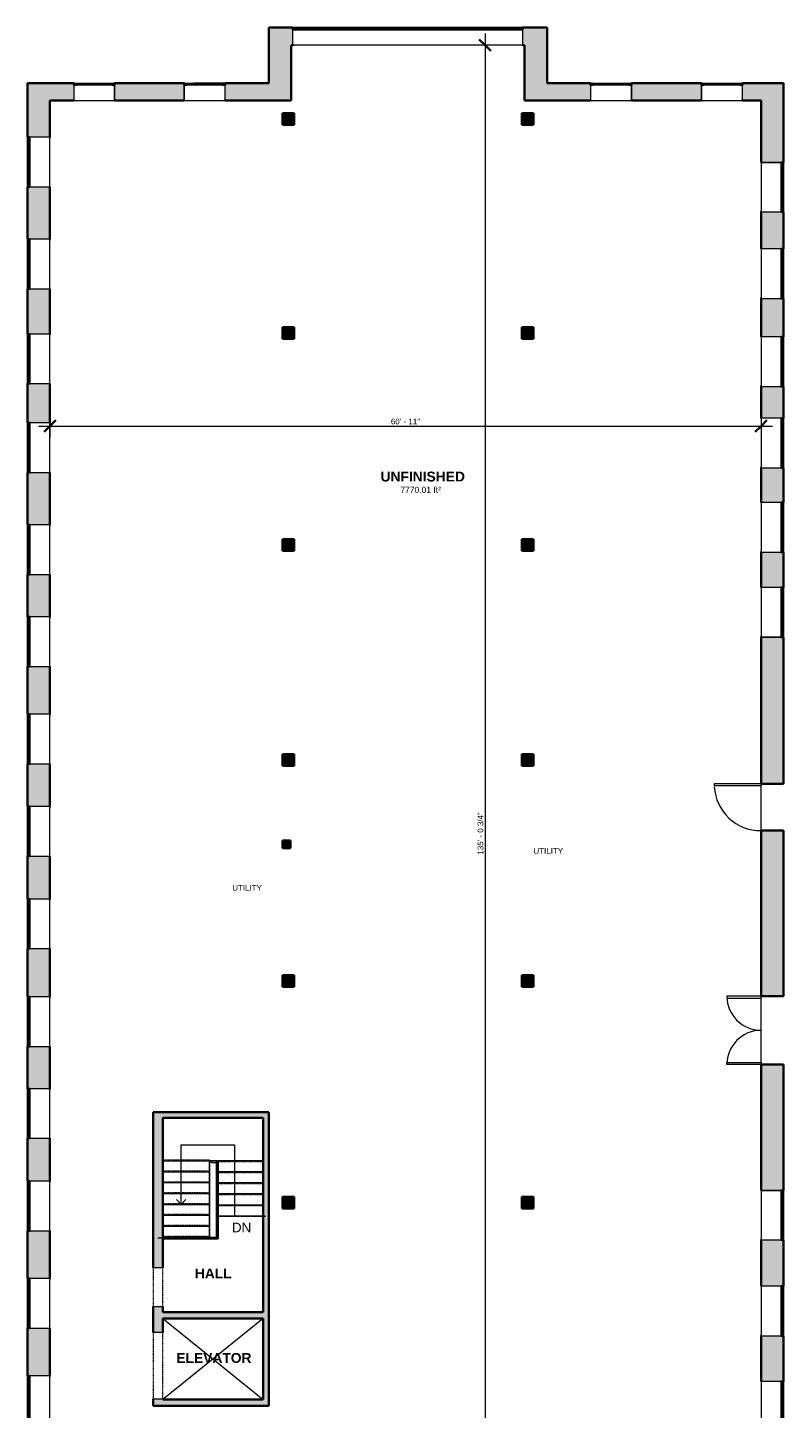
# Model space of a CAD drawing. Header units: inches. Extents: x -361 to 416, y -1192 to 1233.
# Tile 2 of 2: x -361 to 416, y -187 to 1233. Entities that reach past the tile are written whole.
import ezdxf

# ---------------------------------------------------------------- set-up
doc = ezdxf.new("R2010")
doc.units = ezdxf.units.IN
doc.header["$MEASUREMENT"] = 0
doc.linetypes.add('Dash', pattern=[0.23622, 0.11811, -0.11811])
doc.linetypes.add('Overhead', pattern=[0.15625, 0.09375, -0.0625])
for name, color, linetype, lineweight in [('A-ANNO-DIMS', 211, 'Continuous', 9), ('A-ANNO-DIMS-100', 211, 'Continuous', 9), ('A-AREA', 32, 'Continuous', 9), ('A-AREA-IDEN', 2, 'Continuous', 9), ('A-DETL-GENF', 92, 'Overhead', 9), ('A-DETL-MEDM', 33, 'Continuous', 9), ('A-DOOR', 31, 'Continuous', 9), ('A-ELEV', 130, 'Continuous', 9), ('A-FLOR', 192, 'Continuous', 9), ('A-GLAZ', 151, 'Continuous', 9), ('A-WALL', 113, 'Continuous', 9), ('A-WALL-PATT', 111, 'Continuous', 9), ('G-ANNO-TEXT', 231, 'Continuous', 9), ('S-STRS', 90, 'Continuous', 9), ('S-STRS-ANNO', 90, 'Continuous', 9), ('S-STRS-IDEN', 31, 'Continuous', 9)]:
    doc.layers.add(name, color=color, linetype=linetype, lineweight=lineweight)
doc.styles.add('Arial', font='arial.ttf', dxfattribs={"height": 9.84252})
doc.styles.add('Arial_1', font='arial.ttf', dxfattribs={"height": 5.859375})
doc.styles.add('Arial_2', font='arial.ttf', dxfattribs={"height": 6.25})
doc.styles.add('Arial_B', font='arialbd.ttf', dxfattribs={"height": 10.15625})
doc.dimstyles.new('Linear_-_1_5mm_Arial', dxfattribs={"dimscale": 12, "dimtxt": 5.978082, "dimasz": 0.984252, "dimexe": 0.984252, "dimexo": 0.656168, "dimgap": 0, "dimtad": 1, "dimrnd": 0.25, "dimzin": 1, "dimdsep": 46, "dimlunit": 4, "dimtxsty": 'Arial_1', "dimblk1": 'OBLIQUE', "dimblk2": 'OBLIQUE', "dimsah": 1, "dimcen": 0.09, "dimdle": 0.984252, "dimazin": 0, "dimtfac": 1, "dimtdec": 4, "dimtix": 1, "dimtmove": 0, "dimatfit": 3, "dimfxl": 1, "dimtvp": 1, "dimtfill": 1, "dimfrac": 2, "dimtolj": 1, "dimtzin": 0, "dimarcsym": 2})

# ---------------------------------------------------------------- blocks, each defined once
blk = doc.blocks.new('Planitar - Opening - 3_-4_ x 6_-8_-2495620-Build A 2nd Floor')
at = {"layer": 'A-DETL-GENF'}
for p, q in [((19.7, 5), (-20.3, 5)), ((-20.3, -5), (19.7, -5))]:
    blk.add_line(p, q, dxfattribs=at)
at = {"layer": 'A-DETL-MEDM'}
for p, q in [((-20.3, 5), (-20.3, -5)), ((19.7, -5), (19.7, 5))]:
    blk.add_line(p, q, dxfattribs=at)
blk = doc.blocks.new('Planitar - Opening - 5_-8_ x 6_-8-2495663-Build A 2nd Floor')
at = {"layer": 'A-DETL-GENF'}
for p, q in [((33.7, 5), (-34.3, 5)), ((-34.3, -5), (33.7, -5))]:
    blk.add_line(p, q, dxfattribs=at)
at = {"layer": 'A-DETL-MEDM'}
for p, q in [((-34.3, 5), (-34.3, -5)), ((33.7, -5), (33.7, 5))]:
    blk.add_line(p, q, dxfattribs=at)
blk = doc.blocks.new('Planitar-Fixed - 24_ x 48_-2504264-Build A 2nd Floor')
at = {"layer": 'A-GLAZ', "lineweight": 18}
for p, q in [((-25.5, 12), (-24.8, 12)), ((-24.8, 12), (-25.5, 12)), ((-25.5, 12), (-25.5, 9.8)), ((-24.8, 12), (-24.8, 9.8)), ((-24.8, 9.8), (-24.8, 12)), ((-24.8, 11.5), (-23, 11.5)), ((-23, 11.5), (-24.8, 11.5)), ((-24.8, 11.5), (-24.8, 9.8)), ((-24.8, 9.8), (-23, 9.8)), ((-23, 11.5), (-23, 9.8)), ((-23, 9.8), (-23, 11.5)), ((23, 11.5), (23, 9.8)), ((24.8, 11.5), (23, 11.5)), ((24.8, 11.5), (23, 11.5)), ((23, 11.5), (23, 9.8)), ((23, 9.8), (24.8, 9.8)), ((24.8, 12), (24.8, 9.8)), ((25.5, 12), (24.8, 12)), ((25.5, 12), (24.8, 12)), ((24.8, 12), (24.8, 9.8)), ((24.8, 9.8), (24.8, 11.5)), ((25.5, 9.8), (25.5, 12)), ((-25.5, -11), (-24.2, -11)), ((25.5, -11), (24.2, -11))]:
    blk.add_line(p, q, dxfattribs=at)
at = {"layer": 'A-GLAZ'}
for p, q in [((25.5, 9.8), (-25.5, 9.8)), ((-25.5, 9.8), (-25.5, -11)), ((-24.8, 12), (24.8, 12)), ((-23, 11.5), (23, 11.5)), ((25.5, -11), (25.5, 9.8)), ((-25.5, -11), (25.5, -11))]:
    blk.add_line(p, q, dxfattribs=at)
at = {"layer": 'A-GLAZ', "lineweight": 25}
blk.add_line((-23, 10.6), (23, 10.6), dxfattribs=at)
blk = doc.blocks.new('Planitar-Fixed - 24_ x 48_-2504272-Build A 2nd Floor')
at = {"layer": 'A-GLAZ', "lineweight": 18}
for p, q in [((-21, 9.5), (-20.3, 9.5)), ((-20.3, 9.5), (-21, 9.5)), ((-21, 9.5), (-21, 7.3)), ((-20.3, 9.5), (-20.3, 7.3)), ((-20.3, 7.3), (-20.3, 9.5)), ((-20.3, 9), (-18.5, 9)), ((-18.5, 9), (-20.3, 9)), ((-20.3, 9), (-20.3, 7.3)), ((-20.3, 7.3), (-18.5, 7.3)), ((-18.5, 9), (-18.5, 7.3)), ((-18.5, 7.3), (-18.5, 9)), ((18.5, 9), (18.5, 7.3)), ((20.3, 9), (18.5, 9)), ((20.3, 9), (18.5, 9)), ((18.5, 9), (18.5, 7.3)), ((18.5, 7.3), (20.3, 7.3)), ((20.3, 9.5), (20.3, 7.3)), ((21, 9.5), (20.3, 9.5)), ((21, 9.5), (20.3, 9.5)), ((20.3, 9.5), (20.3, 7.3)), ((20.3, 7.3), (20.3, 9)), ((21, 7.3), (21, 9.5)), ((21, -8.5), (21, 7.3)), ((-21, -8.5), (-19.7, -8.5)), ((21, -8.5), (19.7, -8.5))]:
    blk.add_line(p, q, dxfattribs=at)
at = {"layer": 'A-GLAZ'}
for p, q in [((21, 7.3), (-21, 7.3)), ((-21, 7.3), (-21, -8.5)), ((-20.3, 9.5), (20.3, 9.5)), ((-18.5, 9), (18.5, 9)), ((21, -8.5), (21, 7.3)), ((-21, -8.5), (21, -8.5))]:
    blk.add_line(p, q, dxfattribs=at)
at = {"layer": 'A-GLAZ', "lineweight": 25}
blk.add_line((-18.5, 8.1), (18.5, 8.1), dxfattribs=at)
blk = doc.blocks.new('Planitar-Fixed - 24_ x 48_-V2-Build A 2nd Floor')
at = {"layer": 'A-GLAZ', "lineweight": 18}
for p, q in [((-21, 9.5), (-20.3, 9.5)), ((-20.3, 9.5), (-21, 9.5)), ((-21, 9.5), (-21, 7.3)), ((-21, 7.3), (-21, -8.5)), ((-20.3, 9.5), (-20.3, 7.3)), ((-20.3, 7.3), (-20.3, 9.5)), ((-20.3, 9), (-18.5, 9)), ((-18.5, 9), (-20.3, 9)), ((-20.3, 9), (-20.3, 7.3)), ((-20.3, 7.3), (-18.5, 7.3)), ((-18.5, 9), (-18.5, 7.3)), ((-18.5, 7.3), (-18.5, 9)), ((18.5, 9), (18.5, 7.3)), ((20.3, 9), (18.5, 9)), ((20.3, 9), (18.5, 9)), ((18.5, 9), (18.5, 7.3)), ((18.5, 7.3), (20.3, 7.3)), ((20.3, 9.5), (20.3, 7.3)), ((21, 9.5), (20.3, 9.5)), ((21, 9.5), (20.3, 9.5)), ((20.3, 9.5), (20.3, 7.3)), ((20.3, 7.3), (20.3, 9)), ((21, 7.3), (21, 9.5)), ((-21, -8.5), (-19.7, -8.5)), ((21, -8.5), (19.7, -8.5))]:
    blk.add_line(p, q, dxfattribs=at)
at = {"layer": 'A-GLAZ'}
for p, q in [((21, 7.3), (-21, 7.3)), ((-21, 7.3), (-21, -8.5)), ((-20.3, 9.5), (20.3, 9.5)), ((-18.5, 9), (18.5, 9)), ((21, -8.5), (21, 7.3)), ((-21, -8.5), (21, -8.5))]:
    blk.add_line(p, q, dxfattribs=at)
at = {"layer": 'A-GLAZ', "lineweight": 25}
blk.add_line((-18.5, 8.1), (18.5, 8.1), dxfattribs=at)
blk = doc.blocks.new('Planitar-Fixed - 24_ x 48_-2505072-Build A 2nd Floor')
at = {"layer": 'A-GLAZ'}
for p, q in [((-118, 8.5), (118, 8.5)), ((-118, -7.3), (-118, 8.5)), ((118, 8.5), (118, -7.3)), ((118, -7.3), (-118, -7.3)), ((-117.3, -9.5), (117.3, -9.5)), ((-115.5, -9), (115.5, -9))]:
    blk.add_line(p, q, dxfattribs=at)
at = {"layer": 'A-GLAZ', "lineweight": 18}
for p, q in [((-118, 8.5), (-116.7, 8.5)), ((118, 8.5), (116.7, 8.5)), ((-118, -9.5), (-118, -7.3)), ((-118, -9.5), (-117.3, -9.5)), ((-117.3, -9.5), (-118, -9.5)), ((-117.3, -9.5), (-117.3, -7.3)), ((-117.3, -7.3), (-115.5, -7.3)), ((-117.3, -9), (-117.3, -7.3)), ((-117.3, -7.3), (-117.3, -9.5)), ((-117.3, -9), (-115.5, -9)), ((-115.5, -9), (-117.3, -9)), ((-115.5, -9), (-115.5, -7.3)), ((-115.5, -7.3), (-115.5, -9)), ((115.5, -7.3), (117.3, -7.3)), ((115.5, -9), (115.5, -7.3)), ((115.5, -9), (115.5, -7.3)), ((117.3, -9), (115.5, -9)), ((117.3, -9), (115.5, -9)), ((117.3, -9.5), (117.3, -7.3)), ((117.3, -7.3), (117.3, -9)), ((117.3, -9.5), (117.3, -7.3)), ((118, -9.5), (117.3, -9.5)), ((118, -9.5), (117.3, -9.5)), ((118, -7.3), (118, -9.5))]:
    blk.add_line(p, q, dxfattribs=at)
at = {"layer": 'A-GLAZ', "lineweight": 25}
blk.add_line((-115.5, -8.1), (115.5, -8.1), dxfattribs=at)
blk = doc.blocks.new('Planitar-Fixed - 24_ x 48_-V3-Build A 2nd Floor')
at = {"layer": 'A-GLAZ', "lineweight": 18}
for p, q in [((-25.5, 12), (-24.8, 12)), ((-24.8, 12), (-25.5, 12)), ((-25.5, 12), (-25.5, 9.8)), ((-25.5, 9.8), (-25.5, -11)), ((-24.8, 12), (-24.8, 9.8)), ((-24.8, 9.8), (-24.8, 12)), ((-24.8, 11.5), (-23, 11.5)), ((-23, 11.5), (-24.8, 11.5)), ((-24.8, 11.5), (-24.8, 9.8)), ((-24.8, 9.8), (-23, 9.8)), ((-23, 11.5), (-23, 9.8)), ((-23, 9.8), (-23, 11.5)), ((23, 11.5), (23, 9.8)), ((24.8, 11.5), (23, 11.5)), ((24.8, 11.5), (23, 11.5)), ((23, 11.5), (23, 9.8)), ((23, 9.8), (24.8, 9.8)), ((24.8, 12), (24.8, 9.8)), ((25.5, 12), (24.8, 12)), ((25.5, 12), (24.8, 12)), ((24.8, 12), (24.8, 9.8)), ((24.8, 9.8), (24.8, 11.5)), ((25.5, 9.8), (25.5, 12)), ((-25.5, -11), (-24.2, -11)), ((25.5, -11), (24.2, -11))]:
    blk.add_line(p, q, dxfattribs=at)
at = {"layer": 'A-GLAZ'}
for p, q in [((25.5, 9.8), (-25.5, 9.8)), ((-25.5, 9.8), (-25.5, -11)), ((-24.8, 12), (24.8, 12)), ((-23, 11.5), (23, 11.5)), ((25.5, -11), (25.5, 9.8)), ((-25.5, -11), (25.5, -11))]:
    blk.add_line(p, q, dxfattribs=at)
at = {"layer": 'A-GLAZ', "lineweight": 25}
blk.add_line((-23, 10.6), (23, 10.6), dxfattribs=at)
blk = doc.blocks.new('Planitar-Fixed - 24_ x 48_-V4-Build A 2nd Floor')
at = {"layer": 'A-GLAZ', "lineweight": 18}
for p, q in [((-25.5, 12), (-24.8, 12)), ((-24.8, 12), (-25.5, 12)), ((-25.5, 12), (-25.5, 9.8)), ((-24.8, 12), (-24.8, 9.8)), ((-24.8, 9.8), (-24.8, 12)), ((-24.8, 11.5), (-23, 11.5)), ((-23, 11.5), (-24.8, 11.5)), ((-24.8, 11.5), (-24.8, 9.8)), ((-24.8, 9.8), (-23, 9.8)), ((-23, 11.5), (-23, 9.8)), ((-23, 9.8), (-23, 11.5)), ((23, 11.5), (23, 9.8)), ((24.8, 11.5), (23, 11.5)), ((24.8, 11.5), (23, 11.5)), ((23, 11.5), (23, 9.8)), ((23, 9.8), (24.8, 9.8)), ((24.8, 12), (24.8, 9.8)), ((25.5, 12), (24.8, 12)), ((25.5, 12), (24.8, 12)), ((24.8, 12), (24.8, 9.8)), ((24.8, 9.8), (24.8, 11.5)), ((25.5, 9.8), (25.5, 12)), ((25.5, -11), (25.5, 9.8)), ((-25.5, -11), (-24.2, -11)), ((25.5, -11), (24.2, -11))]:
    blk.add_line(p, q, dxfattribs=at)
at = {"layer": 'A-GLAZ'}
for p, q in [((25.5, 9.8), (-25.5, 9.8)), ((-25.5, 9.8), (-25.5, -11)), ((-24.8, 12), (24.8, 12)), ((-23, 11.5), (23, 11.5)), ((25.5, -11), (25.5, 9.8)), ((-25.5, -11), (25.5, -11))]:
    blk.add_line(p, q, dxfattribs=at)
at = {"layer": 'A-GLAZ', "lineweight": 25}
blk.add_line((-23, 10.6), (23, 10.6), dxfattribs=at)
blk = doc.blocks.new('Planitar - Single Door_Flush Panel - 4_-0_ x 6_-8_-2507009-Build A 2nd Floor')
at = {"layer": 'A-DOOR', "lineweight": 18}
for p, q in [((22, 11.5), (22, 59.5)), ((24, 59.5), (22, 59.5)), ((24, 11.5), (24, 59.5)), ((24, 11.5), (22, 11.5))]:
    blk.add_line(p, q, dxfattribs=at)
at = {"layer": 'A-DOOR'}
blk.add_arc((23.8, 11.8), 47.8, 93.138, 180.3599, dxfattribs=at)
blk = doc.blocks.new('Planitar - Double Door_Flush Panel - 5_-10_ x 6_-8_-2506477-Build A 2nd Floor')
at = {"layer": 'A-DOOR', "lineweight": 18}
for p, q in [((-35, 11.5), (-35, 46.5)), ((-35, 46.5), (-33, 46.5)), ((-33, 46.5), (-33, 11.5)), ((35, 46.5), (33, 46.5)), ((33, 46.5), (33, 11.5)), ((35, 11.5), (35, 46.5)), ((-33, 11.5), (-35, 11.5)), ((33, 11.5), (35, 11.5))]:
    blk.add_line(p, q, dxfattribs=at)
at = {"layer": 'A-DOOR'}
for centre, start, end in [((-35, 11.5), 0, 90), ((35, 11.5), 90, 180)]:
    blk.add_arc(centre, 35, start, end, dxfattribs=at)
blk = doc.blocks.new('DIMBLOCK1-Build A 2nd Floor')
at = {"layer": 'A-ANNO-DIMS-100'}
for p, q in [((109.5, 1226.3), (109.5, -418.1)), ((109.9, 1214.5), (97.6, 1214.5)), ((109.5, 1214.5), (109.9, 1214.5)), ((109.9, -406.2), (97.6, -406.2)), ((109.5, -406.2), (109.9, -406.2))]:
    blk.add_line(p, q, dxfattribs=at)
at = {"layer": 'A-ANNO-DIMS-100', "lineweight": 35}
for p, q in [((109.5, 1214.5), (103.5, 1220.4)), ((109.5, 1214.5), (115.4, 1208.6)), ((109.5, -406.2), (103.5, -400.3)), ((109.5, -406.2), (115.4, -412.1))]:
    blk.add_line(p, q, dxfattribs=at)
at = {"layer": 'A-ANNO-DIMS-100', "color": 0, "insert": (101.8, 382.4), "char_height": 5.859, "width": 52.202, "attachment_point": 1, "rotation": 90, "line_spacing_factor": 0.941778, "style": 'Arial_1', "bg_fill": 3, "box_fill_scale": 1.25, "bg_fill_color": 256, "bg_fill_true_color": 13158600, "bg_fill_transparency": 0}
blk.add_mtext('135\' - 0 3/4"', dxfattribs=at)
blk = doc.blocks.new('_Oblique')
at = {"color": 0, "linetype": 'ByBlock', "lineweight": -2}
blk.add_line((-0.5, -0.5), (0.5, 0.5), dxfattribs=at)
blk = doc.blocks.new('DIMBLOCK2-Build A 2nd Floor')
at = {"layer": 'A-ANNO-DIMS-100', "lineweight": 35}
for p, q in [((-337.8, 822.9), (-331.9, 828.9)), ((393.2, 822.9), (399.1, 828.9)), ((-337.8, 822.9), (-343.7, 817)), ((393.2, 822.9), (387.3, 817))]:
    blk.add_line(p, q, dxfattribs=at)
at = {"layer": 'A-ANNO-DIMS-100'}
for p, q in [((-337.8, 823.4), (-337.8, 811.1)), ((-337.8, 822.9), (-337.8, 823.4)), ((393.2, 823.4), (393.2, 811.1)), ((393.2, 822.9), (393.2, 823.4)), ((-349.6, 822.9), (405, 822.9))]:
    blk.add_line(p, q, dxfattribs=at)
at = {"layer": 'A-ANNO-DIMS-100', "color": 0, "insert": (12.7, 830.6), "char_height": 5.86, "width": 35.868, "attachment_point": 1, "line_spacing_factor": 0.941778, "style": 'Arial_1', "bg_fill": 3, "box_fill_scale": 1.25, "bg_fill_color": 256, "bg_fill_true_color": 13158600, "bg_fill_transparency": 0}
blk.add_mtext('60\' - 11"', dxfattribs=at)

msp = doc.modelspace()

# ---------------------------------------------------------------- hatches: boundary and pattern name
at = {"layer": 'A-WALL'}
for points in [[(-86.814, 1132.507), (-86.814, 1144.507), (-98.814, 1144.507), (-98.814, 1132.507)], [(159.186, 1132.507), (159.186, 1144.507), (147.186, 1144.507), (147.186, 1132.507)], [(-86.814, 912.507), (-86.814, 924.507), (-98.814, 924.507), (-98.814, 912.507)], [(159.186, 912.507), (159.186, 924.507), (147.186, 924.507), (147.186, 912.507)], [(-86.814, 694.507), (-86.814, 706.507), (-98.814, 706.507), (-98.814, 694.507)], [(159.186, 694.507), (159.186, 706.507), (147.186, 706.507), (147.186, 694.507)], [(-86.814, 473.507), (-86.814, 485.507), (-98.689, 485.507), (-98.689, 473.507)], [(159.186, 473.507), (159.186, 485.507), (147.186, 485.507), (147.186, 473.507)], [(-90.689, 389.007), (-90.689, 397.007), (-98.689, 397.007), (-98.689, 389.007)], [(-86.814, 246.507), (-86.814, 258.507), (-98.814, 258.507), (-98.814, 246.507)], [(159.186, 246.507), (159.186, 258.507), (147.186, 258.507), (147.186, 246.507)], [(-86.814, 18.507), (-86.814, 30.507), (-98.814, 30.507), (-98.814, 18.507)], [(159.186, 18.507), (159.186, 30.507), (147.186, 30.507), (147.186, 18.507)]]:
    msp.add_hatch(color=8, dxfattribs=at).paths.add_polyline_path(points, flags=0)
at = {"layer": 'A-WALL-PATT', "transparency": 33554560}
for points in [[(-89.814, 1175.507), (-89.814, 1232.507), (-112.814, 1232.507), (-112.814, 1175.507)], [(150.186, 1157.507), (173.186, 1157.507), (173.186, 1232.507), (150.186, 1232.507), (150.186, 1214.507)], [(-118.814, 111.757), (-112.814, 111.757), (-112.814, 117.757), (-231.814, 117.757), (-231.814, 111.757), (-189.822, 111.757)], [(-112.814, -184.243), (-112.814, 111.757), (-118.814, 111.757), (-118.814, -184.243)], [(-118.814, -94.493), (-118.814, -87.993), (-221.814, -87.993), (-221.814, -94.493), (-189.822, -94.493)], [(-118.814, -184.243), (-118.814, -177.743), (-231.814, -177.743), (-231.814, -184.243), (-189.822, -184.243)]]:
    msp.add_hatch(color=8, dxfattribs=at).paths.add_polyline_path(points, flags=0)
h = msp.add_hatch(color=8, dxfattribs=at)
h.paths.add_polyline_path([(150.186, 1214.507), (150.186, 1232.507), (147.904, 1232.507), (147.904, 1214.507)], flags=0)
h.paths.add_polyline_path([(-89.814, 1214.507), (-88.096, 1214.507), (-88.096, 1232.507), (-89.814, 1232.507), (-89.814, 1230.275)], flags=0)
h = msp.add_hatch(color=8, dxfattribs=at)
h.paths.add_polyline_path([(-89.814, 1157.507), (-89.814, 1175.507), (-157.73, 1175.507), (-157.73, 1157.507)], flags=0)
h.paths.add_polyline_path([(-199.73, 1157.507), (-199.73, 1175.507), (-271.34, 1175.507), (-271.34, 1157.507)], flags=0)
h.paths.add_polyline_path([(-360.814, 1157.507), (-313.34, 1157.507), (-313.34, 1175.507), (-360.814, 1175.507)], flags=0)
h = msp.add_hatch(color=8, dxfattribs=at)
h.paths.add_polyline_path([(416.186, 1157.507), (416.186, 1175.507), (374.063, 1175.507), (374.063, 1157.507), (393.186, 1157.507)], flags=0)
h.paths.add_polyline_path([(332.063, 1157.507), (332.063, 1175.507), (259.936, 1175.507), (259.936, 1157.507)], flags=0)
h.paths.add_polyline_path([(217.936, 1157.507), (217.936, 1175.507), (173.186, 1175.507), (173.186, 1157.507)], flags=0)
h = msp.add_hatch(color=8, dxfattribs=at)
h.paths.add_polyline_path([(-358.581, -1169.493), (-337.814, -1169.493), (-337.814, -1155.493), (-360.814, -1155.493), (-360.814, -1169.493)], flags=0)
h.paths.add_polyline_path([(-337.814, -1104.493), (-337.814, -1056.493), (-360.814, -1056.493), (-360.814, -1104.493), (-358.581, -1104.493)], flags=0)
h.paths.add_polyline_path([(-360.814, -1005.493), (-337.814, -1005.493), (-337.814, -965.93), (-360.814, -965.93), (-360.814, -985.48)], flags=0)
h.paths.add_polyline_path([(-337.814, -914.93), (-337.814, -868.493), (-360.814, -868.493), (-360.814, -914.93), (-358.581, -914.93)], flags=0)
h.paths.add_polyline_path([(-337.814, -817.493), (-337.814, -775.993), (-360.814, -775.993), (-360.814, -817.493), (-358.581, -817.493)], flags=0)
h.paths.add_polyline_path([(-337.814, -724.993), (-337.814, -679.493), (-360.814, -679.493), (-360.814, -724.993), (-358.581, -724.993)], flags=0)
h.paths.add_polyline_path([(-337.814, -628.493), (-337.814, -587.743), (-360.814, -587.743), (-360.814, -628.493), (-358.581, -628.493)], flags=0)
h.paths.add_polyline_path([(-337.814, -536.743), (-337.814, -493.743), (-360.814, -493.743), (-360.814, -536.743), (-358.581, -536.743)], flags=0)
h.paths.add_polyline_path([(-337.814, -442.743), (-337.814, -405.243), (-360.814, -405.243), (-360.814, -442.743), (-358.581, -442.743)], flags=0)
h.paths.add_polyline_path([(-358.581, -354.243), (-337.814, -354.243), (-337.814, -306.279), (-360.814, -306.279), (-360.814, -354.243)], flags=0)
h.paths.add_polyline_path([(-337.814, -255.279), (-337.814, -204.493), (-360.814, -204.493), (-360.814, -255.279), (-358.581, -255.279)], flags=0)
h.paths.add_polyline_path([(-337.814, -153.493), (-337.814, -104.243), (-360.814, -104.243), (-360.814, -153.493), (-358.581, -153.493)], flags=0)
h.paths.add_polyline_path([(-337.814, -53.243), (-337.814, -4.243), (-360.814, -4.243), (-360.814, -53.243), (-358.581, -53.243)], flags=0)
h.paths.add_polyline_path([(-337.814, 46.757), (-337.814, 90.757), (-360.814, 90.757), (-360.814, 46.757), (-358.581, 46.757)], flags=0)
h.paths.add_polyline_path([(-360.814, 141.757), (-337.814, 141.757), (-337.814, 185.132), (-360.814, 185.132)], flags=0)
h.paths.add_polyline_path([(-358.581, 236.132), (-337.814, 236.132), (-337.814, 285.757), (-360.814, 285.757), (-360.814, 236.132)], flags=0)
h.paths.add_polyline_path([(-358.581, 336.757), (-337.814, 336.757), (-337.814, 380.757), (-360.814, 380.757), (-360.814, 336.757)], flags=0)
h.paths.add_polyline_path([(-360.814, 431.757), (-337.814, 431.757), (-337.814, 475.757), (-360.814, 475.757)], flags=0)
h.paths.add_polyline_path([(-337.814, 526.757), (-337.814, 575.757), (-360.814, 575.757), (-360.814, 526.757), (-358.581, 526.757)], flags=0)
h.paths.add_polyline_path([(-337.814, 626.757), (-337.814, 670.257), (-360.814, 670.257), (-360.814, 626.757), (-358.581, 626.757)], flags=0)
h.paths.add_polyline_path([(-360.814, 721.257), (-337.814, 721.257), (-337.814, 775.257), (-360.814, 775.257)], flags=0)
h.paths.add_polyline_path([(-358.581, 826.257), (-337.814, 826.257), (-337.814, 866.507), (-360.814, 866.507), (-360.814, 826.257)], flags=0)
h.paths.add_polyline_path([(-358.581, 917.507), (-337.814, 917.507), (-337.814, 964.007), (-360.814, 964.007), (-360.814, 917.507)], flags=0)
h.paths.add_polyline_path([(-337.814, 1015.007), (-337.814, 1069.007), (-360.814, 1069.007), (-360.814, 1015.007), (-358.581, 1015.007)], flags=0)
h.paths.add_polyline_path([(-358.581, 1120.007), (-337.814, 1120.007), (-337.814, 1157.507), (-360.814, 1157.507), (-360.814, 1120.007)], flags=0)
h = msp.add_hatch(color=8, dxfattribs=at)
h.paths.add_polyline_path([(413.954, -1169.493), (416.186, -1169.493), (416.186, -1160.493), (393.186, -1160.493), (393.186, -1169.493)], flags=0)
h.paths.add_polyline_path([(413.954, -1109.493), (416.186, -1109.493), (416.186, -1085.368), (393.186, -1085.368), (393.186, -1109.493)], flags=0)
h.paths.add_polyline_path([(413.954, -1034.368), (416.186, -1034.368), (416.186, -989.368), (393.186, -989.368), (393.186, -1034.368)], flags=0)
h.paths.add_polyline_path([(413.954, -938.368), (416.186, -938.368), (416.186, -891.243), (393.186, -891.243), (393.186, -938.368)], flags=0)
h.paths.add_polyline_path([(393.186, -840.243), (416.186, -840.243), (416.186, -795.243), (393.186, -795.243), (393.186, -817.69)], flags=0)
h.paths.add_polyline_path([(393.186, -744.243), (416.186, -744.243), (416.186, -694.743), (393.186, -694.743)], flags=0)
h.paths.add_polyline_path([(413.954, -643.743), (416.186, -643.743), (416.186, -596.493), (393.186, -596.493), (393.186, -643.743)], flags=0)
h.paths.add_polyline_path([(413.954, -545.493), (416.186, -545.493), (416.186, -495.743), (393.186, -495.743), (393.186, -545.493)], flags=0)
h.paths.add_polyline_path([(413.954, -444.743), (416.186, -444.743), (416.186, -404.493), (393.186, -404.493), (393.186, -444.743)], flags=0)
h.paths.add_polyline_path([(413.954, -353.493), (416.186, -353.493), (416.186, -308.493), (393.186, -308.493), (393.186, -353.493)], flags=0)
h.paths.add_polyline_path([(393.186, -257.493), (416.186, -257.493), (416.186, -210.243), (393.186, -210.243)], flags=0)
h.paths.add_polyline_path([(416.186, -159.243), (416.186, -112.243), (393.186, -112.243), (393.186, -159.243), (413.954, -159.243)], flags=0)
h.paths.add_polyline_path([(416.186, -61.243), (416.186, -13.743), (393.186, -13.743), (393.186, -61.243), (413.954, -61.243)], flags=0)
h.paths.add_polyline_path([(416.186, 37.257), (416.186, 166.757), (393.186, 166.757), (393.186, 37.257), (413.954, 37.257)], flags=0)
h.paths.add_polyline_path([(416.186, 236.757), (416.186, 407.007), (393.186, 407.007), (393.186, 236.757)], flags=0)
h.paths.add_polyline_path([(393.186, 455.007), (416.186, 455.007), (416.186, 606.007), (393.186, 606.007)], flags=0)
h.paths.add_polyline_path([(416.186, 657.007), (416.186, 693.257), (393.186, 693.257), (393.186, 657.007), (413.954, 657.007)], flags=0)
h.paths.add_polyline_path([(413.954, 744.257), (416.186, 744.257), (416.186, 780.132), (393.186, 780.132), (393.186, 744.257)], flags=0)
h.paths.add_polyline_path([(416.186, 831.132), (416.186, 863.507), (393.186, 863.507), (393.186, 831.132), (413.954, 831.132)], flags=0)
h.paths.add_polyline_path([(413.954, 914.507), (416.186, 914.507), (416.186, 954.007), (393.186, 954.007), (393.186, 914.507)], flags=0)
h.paths.add_polyline_path([(416.186, 1005.007), (416.186, 1043.007), (393.186, 1043.007), (393.186, 1005.007), (413.954, 1005.007)], flags=0)
h.paths.add_polyline_path([(416.186, 1094.007), (416.186, 1157.507), (393.186, 1157.507), (393.186, 1094.007), (413.954, 1094.007)], flags=0)
h = msp.add_hatch(color=8, dxfattribs=at)
h.paths.add_polyline_path([(-231.814, -177.743), (-221.814, -177.743), (-221.814, -176.993), (-231.814, -176.993)], flags=0)
h.paths.add_polyline_path([(-221.814, -108.993), (-221.814, -82.243), (-231.814, -82.243), (-231.814, -108.993)], flags=0)
h.paths.add_polyline_path([(-221.814, -42.243), (-221.814, 111.757), (-231.814, 111.757), (-231.814, -42.243)], flags=0)

# ---------------------------------------------------------------- linework, layer by layer
at = {"layer": 'A-AREA', "linetype": 'Dash'}
for p, q in [((-165.814, 67.536), (-173.814, 67.536)), ((-173.814, 67.536), (-173.814, -10.694)), ((-165.814, 67.306), (-165.814, 67.536)), ((-165.814, 39.214), (-165.814, 67.306)), ((-165.814, 10.866), (-165.814, 39.214)), ((-165.814, 9.756), (-165.814, 10.866)), ((-165.814, 10.866), (-164.814, 10.866)), ((-165.814, -11.694), (-165.814, 9.756)), ((-164.814, 10.866), (-118.814, 10.866)), ((-118.814, 10.866), (-115.844, 10.866)), ((-226.814, -11.694), (-221.814, -11.694)), ((-221.814, -11.694), (-165.814, -11.694)), ((-173.814, -10.694), (-173.814, -11.694))]:
    msp.add_line(p, q, dxfattribs=at)
at = {"layer": 'A-ELEV'}
for p, q in [((-221.814, -94.493), (-118.814, -177.743)), ((-118.814, -94.493), (-221.814, -177.743))]:
    msp.add_line(p, q, dxfattribs=at)
at = {"layer": 'A-FLOR'}
for p, q in [((393.186, 166.757), (393.186, 455.007)), ((-118.814, 10.866), (-166.814, 10.866)), ((-166.814, 10.866), (-166.814, -10.694))]:
    msp.add_line(p, q, dxfattribs=at)
at = {"layer": 'A-WALL', "lineweight": 35}
for p, q in [((-88.096, 1232.507), (-112.814, 1232.507)), ((-112.814, 1232.507), (-112.814, 1175.507)), ((-88.096, 1230.275), (-88.096, 1232.507)), ((147.904, 1232.507), (147.904, 1230.275)), ((173.186, 1232.507), (147.904, 1232.507)), ((173.186, 1175.507), (173.186, 1232.507)), ((-89.814, 1157.507), (-89.814, 1214.507)), ((-89.814, 1214.507), (-88.096, 1214.507)), ((147.904, 1214.507), (150.186, 1214.507)), ((150.186, 1214.507), (150.186, 1157.507)), ((-360.814, 1175.507), (-360.814, 1120.007)), ((-313.34, 1175.507), (-360.814, 1175.507)), ((-313.34, 1173.275), (-313.34, 1175.507)), ((-199.73, 1175.507), (-271.34, 1175.507)), ((-271.34, 1175.507), (-271.34, 1173.275)), ((-199.73, 1173.275), (-199.73, 1175.507)), ((-112.814, 1175.507), (-157.73, 1175.507)), ((-157.73, 1175.507), (-157.73, 1173.275)), ((217.936, 1175.507), (173.186, 1175.507)), ((217.936, 1173.275), (217.936, 1175.507)), ((332.063, 1175.507), (259.936, 1175.507)), ((259.936, 1175.507), (259.936, 1173.275)), ((332.063, 1173.275), (332.063, 1175.507)), ((416.186, 1175.507), (374.063, 1175.507)), ((374.063, 1175.507), (374.063, 1173.275)), ((416.186, 1094.007), (416.186, 1175.507)), ((-337.814, 1120.007), (-337.814, 1157.507)), ((-337.814, 1157.507), (-313.34, 1157.507)), ((-271.34, 1157.507), (-199.73, 1157.507)), ((-157.73, 1157.507), (-89.814, 1157.507)), ((150.186, 1157.507), (217.936, 1157.507)), ((259.936, 1157.507), (332.063, 1157.507)), ((374.063, 1157.507), (393.186, 1157.507)), ((393.186, 1157.507), (393.186, 1094.007)), ((-86.814, 1144.507), (-98.814, 1144.507)), ((-98.814, 1144.507), (-98.814, 1132.507)), ((-86.814, 1132.507), (-86.814, 1144.507)), ((159.186, 1144.507), (147.186, 1144.507)), ((147.186, 1144.507), (147.186, 1132.507)), ((159.186, 1132.507), (159.186, 1144.507)), ((-98.814, 1132.507), (-86.814, 1132.507)), ((147.186, 1132.507), (159.186, 1132.507)), ((-360.814, 1120.007), (-358.581, 1120.007)), ((413.954, 1094.007), (416.186, 1094.007)), ((-358.581, 1069.007), (-360.814, 1069.007)), ((-360.814, 1069.007), (-360.814, 1015.007)), ((-337.814, 1015.007), (-337.814, 1069.007)), ((393.186, 1043.007), (393.186, 1005.007)), ((416.186, 1043.007), (413.954, 1043.007)), ((416.186, 1005.007), (416.186, 1043.007)), ((-360.814, 1015.007), (-358.581, 1015.007)), ((413.954, 1005.007), (416.186, 1005.007)), ((-358.581, 964.007), (-360.814, 964.007)), ((-360.814, 964.007), (-360.814, 917.507)), ((-337.814, 917.507), (-337.814, 964.007)), ((393.186, 954.007), (393.186, 914.507)), ((416.186, 954.007), (413.954, 954.007)), ((416.186, 914.507), (416.186, 954.007)), ((-86.814, 924.507), (-98.814, 924.507)), ((-98.814, 924.507), (-98.814, 912.507)), ((-86.814, 912.507), (-86.814, 924.507)), ((159.186, 924.507), (147.186, 924.507)), ((147.186, 924.507), (147.186, 912.507)), ((159.186, 912.507), (159.186, 924.507)), ((-360.814, 917.507), (-358.581, 917.507)), ((-98.814, 912.507), (-86.814, 912.507)), ((147.186, 912.507), (159.186, 912.507)), ((413.954, 914.507), (416.186, 914.507)), ((-358.581, 866.507), (-360.814, 866.507)), ((-360.814, 866.507), (-360.814, 826.257)), ((-337.814, 826.257), (-337.814, 866.507)), ((393.186, 863.507), (393.186, 831.132)), ((416.186, 863.507), (413.954, 863.507)), ((416.186, 831.132), (416.186, 863.507)), ((-360.814, 826.257), (-358.581, 826.257)), ((413.954, 831.132), (416.186, 831.132)), ((-358.581, 775.257), (-360.814, 775.257)), ((-360.814, 775.257), (-360.814, 721.257)), ((-337.814, 721.257), (-337.814, 775.257)), ((393.186, 780.132), (393.186, 744.257)), ((416.186, 780.132), (413.954, 780.132)), ((416.186, 744.257), (416.186, 780.132)), ((413.954, 744.257), (416.186, 744.257)), ((-360.814, 721.257), (-358.581, 721.257)), ((-86.814, 706.507), (-98.814, 706.507)), ((-98.814, 706.507), (-98.814, 694.507)), ((-86.814, 694.507), (-86.814, 706.507)), ((159.186, 706.507), (147.186, 706.507)), ((147.186, 706.507), (147.186, 694.507)), ((159.186, 694.507), (159.186, 706.507)), ((-98.814, 694.507), (-86.814, 694.507)), ((147.186, 694.507), (159.186, 694.507)), ((393.186, 693.257), (393.186, 657.007)), ((416.186, 693.257), (413.954, 693.257)), ((416.186, 657.007), (416.186, 693.257)), ((-358.581, 670.257), (-360.814, 670.257)), ((-360.814, 670.257), (-360.814, 626.757)), ((-337.814, 626.757), (-337.814, 670.257)), ((413.954, 657.007), (416.186, 657.007)), ((-360.814, 626.757), (-358.581, 626.757)), ((393.186, 606.007), (393.186, 455.007)), ((416.186, 606.007), (413.954, 606.007)), ((416.186, 455.007), (416.186, 606.007)), ((-358.581, 575.757), (-360.814, 575.757)), ((-360.814, 575.757), (-360.814, 526.757)), ((-337.814, 526.757), (-337.814, 575.757)), ((-360.814, 526.757), (-358.581, 526.757)), ((-86.814, 485.507), (-98.689, 485.507)), ((-98.689, 485.507), (-98.689, 473.507)), ((-86.814, 473.507), (-86.814, 485.507)), ((159.186, 485.507), (147.186, 485.507)), ((147.186, 485.507), (147.186, 473.507)), ((159.186, 473.507), (159.186, 485.507)), ((-358.581, 475.757), (-360.814, 475.757)), ((-360.814, 475.757), (-360.814, 431.757)), ((-337.814, 431.757), (-337.814, 475.757)), ((-98.689, 473.507), (-86.814, 473.507)), ((147.186, 473.507), (159.186, 473.507)), ((393.186, 455.007), (416.186, 455.007)), ((-360.814, 431.757), (-358.581, 431.757)), ((393.186, 407.007), (393.186, 236.757)), ((416.186, 407.007), (393.186, 407.007)), ((416.186, 236.757), (416.186, 407.007)), ((-90.689, 397.007), (-98.689, 397.007)), ((-98.689, 397.007), (-98.689, 389.007)), ((-98.689, 389.007), (-90.689, 389.007)), ((-90.689, 389.007), (-90.689, 397.007)), ((-358.581, 380.757), (-360.814, 380.757)), ((-360.814, 380.757), (-360.814, 336.757)), ((-337.814, 336.757), (-337.814, 380.757)), ((-360.814, 336.757), (-358.581, 336.757)), ((-358.581, 285.757), (-360.814, 285.757)), ((-360.814, 285.757), (-360.814, 236.132)), ((-337.814, 236.132), (-337.814, 285.757)), ((-86.814, 258.507), (-98.814, 258.507)), ((-98.814, 258.507), (-98.814, 246.507)), ((-86.814, 246.507), (-86.814, 258.507)), ((159.186, 258.507), (147.186, 258.507)), ((147.186, 258.507), (147.186, 246.507)), ((159.186, 246.507), (159.186, 258.507)), ((-98.814, 246.507), (-86.814, 246.507)), ((147.186, 246.507), (159.186, 246.507)), ((-360.814, 236.132), (-358.581, 236.132)), ((393.186, 236.757), (416.186, 236.757)), ((-358.581, 185.132), (-360.814, 185.132)), ((-360.814, 185.132), (-360.814, 141.757)), ((-337.814, 141.757), (-337.814, 185.132)), ((393.186, 166.757), (393.186, 37.257)), ((416.186, 166.757), (393.186, 166.757)), ((416.186, 37.257), (416.186, 166.757)), ((-360.814, 141.757), (-358.581, 141.757)), ((-112.814, 117.757), (-231.814, 117.757)), ((-231.814, 117.757), (-231.814, -42.243)), ((-112.814, -184.243), (-112.814, 117.757)), ((-221.814, 111.757), (-118.814, 111.757)), ((-221.814, -42.243), (-221.814, 111.757)), ((-118.814, 111.757), (-118.814, -87.993)), ((-358.581, 90.757), (-360.814, 90.757)), ((-360.814, 90.757), (-360.814, 46.757)), ((-337.814, 46.757), (-337.814, 90.757)), ((-360.814, 46.757), (-358.581, 46.757)), ((-86.814, 30.507), (-98.814, 30.507)), ((-98.814, 30.507), (-98.814, 18.507)), ((-86.814, 18.507), (-86.814, 30.507)), ((159.186, 30.507), (147.186, 30.507)), ((147.186, 30.507), (147.186, 18.507)), ((159.186, 18.507), (159.186, 30.507)), ((413.954, 37.257), (416.186, 37.257)), ((-98.814, 18.507), (-86.814, 18.507)), ((147.186, 18.507), (159.186, 18.507)), ((-358.581, -4.243), (-360.814, -4.243)), ((-360.814, -4.243), (-360.814, -53.243)), ((-337.814, -53.243), (-337.814, -4.243)), ((393.186, -13.743), (393.186, -61.243)), ((416.186, -13.743), (413.954, -13.743)), ((416.186, -61.243), (416.186, -13.743)), ((-360.814, -53.243), (-358.581, -53.243)), ((413.954, -61.243), (416.186, -61.243)), ((-231.814, -82.243), (-231.814, -108.993)), ((-221.814, -87.993), (-221.814, -82.243)), ((-118.814, -87.993), (-221.814, -87.993)), ((-221.814, -108.993), (-221.814, -94.493)), ((-221.814, -94.493), (-118.814, -94.493)), ((-118.814, -94.493), (-118.814, -177.743)), ((-358.581, -104.243), (-360.814, -104.243)), ((-360.814, -104.243), (-360.814, -153.493)), ((-337.814, -153.493), (-337.814, -104.243)), ((393.186, -112.243), (393.186, -159.243)), ((416.186, -112.243), (413.954, -112.243)), ((416.186, -159.243), (416.186, -112.243)), ((-360.814, -153.493), (-358.581, -153.493)), ((413.954, -159.243), (416.186, -159.243)), ((-231.814, -176.993), (-231.814, -184.243)), ((-231.814, -184.243), (-112.814, -184.243)), ((-221.814, -177.743), (-221.814, -176.993)), ((-118.814, -177.743), (-221.814, -177.743))]:
    msp.add_line(p, q, dxfattribs=at)
at = {"layer": 'A-WALL'}
for p, q in [((-271.34, 1173.275), (-271.34, 1157.507)), ((-199.73, 1157.507), (-199.73, 1173.275)), ((-157.73, 1175.507), (-189.822, 1175.507)), ((259.936, 1173.275), (259.936, 1157.507)), ((332.063, 1157.507), (332.063, 1173.275)), ((353.95, 1157.507), (374.063, 1157.507)), ((393.186, 1094.007), (413.954, 1094.007)), ((413.954, 606.007), (393.186, 606.007)), ((-171.814, 67.536), (-164.814, 67.536)), ((-171.814, 65.536), (-171.814, 67.536)), ((-164.814, 65.536), (-171.814, 65.536)), ((-166.814, 67.536), (-166.814, 10.866)), ((-164.814, 67.536), (-164.814, 10.866)), ((-164.814, 55.584), (-166.814, 55.584)), ((-164.814, 54.599), (-166.814, 54.599)), ((-164.814, 44.25), (-166.814, 44.25)), ((-164.814, 43.265), (-166.814, 43.265)), ((-164.814, 32.916), (-166.814, 32.916)), ((-164.814, 31.931), (-166.814, 31.931)), ((393.186, 37.257), (413.954, 37.257)), ((-164.814, 21.581), (-166.814, 21.581)), ((-164.814, 20.597), (-166.814, 20.597)), ((-166.814, 9.756), (-164.814, 9.756)), ((-164.814, 9.756), (-164.814, -12.694)), ((-221.814, -10.694), (-166.814, -10.694)), ((-221.814, -12.694), (-164.814, -12.694)), ((-221.814, -42.243), (-231.814, -42.243))]:
    msp.add_line(p, q, dxfattribs=at)
at = {"layer": 'S-STRS', "linetype": 'Overhead'}
for p, q in [((-221.814, 68.521), (-173.814, 68.521)), ((-221.814, 57.345), (-173.814, 57.345)), ((-118.814, 66.552), (-164.814, 66.552)), ((-221.814, 46.169), (-173.814, 46.169)), ((-118.814, 55.218), (-164.814, 55.218)), ((-118.814, 43.884), (-164.814, 43.884)), ((-221.814, 34.993), (-173.814, 34.993)), ((-118.814, 32.55), (-164.814, 32.55)), ((-221.814, 23.818), (-173.814, 23.818)), ((-118.814, 21.216), (-164.814, 21.216)), ((-221.814, 12.642), (-173.814, 12.642)), ((-221.814, 1.466), (-173.814, 1.466)), ((-221.814, -9.709), (-173.814, -9.709))]:
    msp.add_line(p, q, dxfattribs=at)
at = {"layer": 'S-STRS'}
for p, q in [((-221.814, 67.536), (-173.814, 67.536)), ((-173.814, 67.536), (-171.814, 67.536)), ((-173.814, 56.361), (-173.814, 67.536)), ((-171.814, 67.536), (-166.814, 67.536)), ((-166.814, 67.536), (-164.814, 67.536)), ((-164.814, 67.536), (-164.814, 65.536)), ((-118.814, 67.536), (-164.814, 67.536)), ((-164.814, 65.536), (-164.814, 56.202)), ((-221.814, 56.361), (-173.814, 56.361)), ((-221.814, 45.185), (-173.814, 45.185)), ((-173.814, 45.185), (-173.814, 56.361)), ((-173.814, 34.009), (-173.814, 45.185)), ((-164.814, 56.202), (-164.814, 44.868)), ((-118.814, 56.202), (-164.814, 56.202)), ((-164.814, 44.868), (-164.814, 33.534)), ((-118.814, 44.868), (-164.814, 44.868)), ((-221.814, 34.009), (-173.814, 34.009)), ((-173.814, 22.834), (-173.814, 34.009)), ((-164.814, 33.534), (-164.814, 22.2)), ((-118.814, 33.534), (-164.814, 33.534)), ((-221.814, 22.834), (-173.814, 22.834)), ((-173.814, 11.658), (-173.814, 22.834)), ((-164.814, 22.2), (-164.814, 10.866)), ((-118.814, 22.2), (-164.814, 22.2)), ((-221.814, 11.658), (-173.814, 11.658)), ((-221.814, 0.482), (-173.814, 0.482)), ((-173.814, 0.482), (-173.814, 11.658)), ((-173.814, -10.694), (-173.814, 0.482)), ((-118.814, 10.866), (-164.814, 10.866)), ((-116.814, 10.866), (-118.814, 10.866))]:
    msp.add_line(p, q, dxfattribs=at)
at = {"layer": 'S-STRS-ANNO'}
for p, q in [((-202.92, 84.101), (-148.208, 84.101)), ((-202.92, 67.536), (-202.92, 84.101)), ((-148.208, 84.101), (-148.208, 67.536)), ((-202.92, 56.361), (-202.92, 67.536)), ((-148.208, 67.536), (-148.208, 56.202)), ((-202.92, 45.185), (-202.92, 56.361)), ((-202.92, 34.009), (-202.92, 45.185)), ((-148.208, 56.202), (-148.208, 44.868)), ((-148.208, 44.868), (-148.208, 33.534)), ((-202.92, 22.834), (-202.92, 34.009)), ((-148.208, 33.534), (-148.208, 22.2)), ((-202.92, 22.834), (-207.841, 27.755)), ((-202.92, 22.834), (-197.998, 27.755)), ((-148.208, 22.2), (-148.208, 10.866))]:
    msp.add_line(p, q, dxfattribs=at)

# ---------------------------------------------------------------- block references
at = {"layer": 'A-DOOR'}
for name, p, rotation in [('Planitar - Single Door_Flush Panel - 4_-0_ x 6_-8_-2507009-Build A 2nd Floor', (404.686, 431.007), 89.99999999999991), ('Planitar - Double Door_Flush Panel - 5_-10_ x 6_-8_-2506477-Build A 2nd Floor', (404.686, 201.757), 89.99999999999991), ('Planitar - Opening - 3_-4_ x 6_-8_-2495620-Build A 2nd Floor', (-226.814, -62.565), 269.9999999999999), ('Planitar - Opening - 5_-8_ x 6_-8-2495663-Build A 2nd Floor', (-226.814, -143.315), 269.9999999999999)]:
    msp.add_blockref(name, p, dxfattribs=dict(at, rotation=rotation))
at = {"layer": 'A-GLAZ'}
for name, p, rotation in [('Planitar-Fixed - 24_ x 48_-2505072-Build A 2nd Floor', (29.904, 1222.995), 180), ('Planitar-Fixed - 24_ x 48_-2504264-Build A 2nd Floor', (-348.802, 1094.507), 89.99999999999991), ('Planitar-Fixed - 24_ x 48_-V3-Build A 2nd Floor', (404.175, 1068.507), 269.9999999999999), ('Planitar-Fixed - 24_ x 48_-2504264-Build A 2nd Floor', (-348.802, 989.507), 89.99999999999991), ('Planitar-Fixed - 24_ x 48_-2504264-Build A 2nd Floor', (404.175, 979.507), 269.9999999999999), ('Planitar-Fixed - 24_ x 48_-2504264-Build A 2nd Floor', (-348.802, 892.007), 89.99999999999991), ('Planitar-Fixed - 24_ x 48_-2504264-Build A 2nd Floor', (404.175, 889.007), 269.9999999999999), ('Planitar-Fixed - 24_ x 48_-2504264-Build A 2nd Floor', (-348.802, 800.757), 89.99999999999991), ('Planitar-Fixed - 24_ x 48_-2504264-Build A 2nd Floor', (404.175, 805.632), 269.9999999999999), ('Planitar-Fixed - 24_ x 48_-2504264-Build A 2nd Floor', (404.175, 718.757), 269.9999999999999), ('Planitar-Fixed - 24_ x 48_-2504264-Build A 2nd Floor', (-348.802, 695.757), 89.99999999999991), ('Planitar-Fixed - 24_ x 48_-V4-Build A 2nd Floor', (404.175, 631.507), 269.9999999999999), ('Planitar-Fixed - 24_ x 48_-2504264-Build A 2nd Floor', (-348.802, 601.257), 89.99999999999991), ('Planitar-Fixed - 24_ x 48_-2504264-Build A 2nd Floor', (-348.802, 501.257), 89.99999999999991), ('Planitar-Fixed - 24_ x 48_-2504264-Build A 2nd Floor', (-348.802, 406.257), 89.99999999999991), ('Planitar-Fixed - 24_ x 48_-2504264-Build A 2nd Floor', (-348.802, 311.257), 89.99999999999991), ('Planitar-Fixed - 24_ x 48_-2504264-Build A 2nd Floor', (-348.802, 210.632), 89.99999999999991), ('Planitar-Fixed - 24_ x 48_-2504264-Build A 2nd Floor', (-348.802, 116.257), 89.99999999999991), ('Planitar-Fixed - 24_ x 48_-2504264-Build A 2nd Floor', (-348.802, 21.257), 89.99999999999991), ('Planitar-Fixed - 24_ x 48_-V3-Build A 2nd Floor', (404.175, 11.757), 269.9999999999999), ('Planitar-Fixed - 24_ x 48_-2504264-Build A 2nd Floor', (-348.802, -78.743), 89.99999999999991), ('Planitar-Fixed - 24_ x 48_-2504264-Build A 2nd Floor', (404.175, -86.743), 269.9999999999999), ('Planitar-Fixed - 24_ x 48_-2504264-Build A 2nd Floor', (-348.802, -178.993), 89.99999999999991), ('Planitar-Fixed - 24_ x 48_-2504264-Build A 2nd Floor', (404.175, -184.743), 269.9999999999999)]:
    msp.add_blockref(name, p, dxfattribs=dict(at, rotation=rotation))
for name, p in [('Planitar-Fixed - 24_ x 48_-2504272-Build A 2nd Floor', (-292.34, 1165.995)), ('Planitar-Fixed - 24_ x 48_-V2-Build A 2nd Floor', (-178.73, 1165.995)), ('Planitar-Fixed - 24_ x 48_-2504272-Build A 2nd Floor', (238.936, 1165.995)), ('Planitar-Fixed - 24_ x 48_-V2-Build A 2nd Floor', (353.063, 1165.995))]:
    msp.add_blockref(name, p, dxfattribs=at)

# ---------------------------------------------------------------- texts
at = {"layer": 'A-AREA-IDEN', "attachment_point": 1}
for s, insert, char_height, width, style in [('UNFINISHED', (2.052, 776.106), 10.1562, 101.63125, 'Arial_B'), ('7770.01 ft²', (22.367, 760.485), 6.25, 52.39375, 'Arial_2'), ('HALL', (-188.866, -43.091), 10.1562, 43.87187, 'Arial_B'), ('ELEVATOR', (-207.882, -129.939), 10.1562, 89.95312, 'Arial_B')]:
    msp.add_mtext(s, dxfattribs=dict(at, insert=insert, char_height=char_height, width=width, style=style))
at = {"layer": 'G-ANNO-TEXT', "color": 7, "char_height": 5.8594, "width": 37.24375, "attachment_point": 1, "style": 'Arial_1'}
for insert in [(159.23, 389.135), (-150.445, 351.112)]:
    msp.add_mtext('UTILITY', dxfattribs=dict(at, insert=insert))

# ---------------------------------------------------------------- next in the draw order: texts
at = {"layer": 'S-STRS-IDEN', "insert": (-150.744, 3.966), "char_height": 9.8425, "width": 23.72984, "attachment_point": 1, "line_spacing_factor": 0.941778, "style": 'Arial', "bg_fill": 3, "box_fill_scale": 1.25, "bg_fill_color": 256, "bg_fill_true_color": 13158600, "bg_fill_transparency": 0}
msp.add_mtext('DN', dxfattribs=at)

# ---------------------------------------------------------------- next in the draw order: dimensions: what is measured, and where the dimension line sits
at = {"layer": 'A-ANNO-DIMS'}
dim = msp.add_linear_dim(base=(109.453, -406.243), p1=(117.804, 1214.507), p2=(117.804, -406.243), angle=90, dimstyle='Linear_-_1_5mm_Arial', override={"dimpost": '<>', "dimfxl": 1620.75}, dxfattribs=at)
dim.commit()
dim.dimension.update_dxf_attribs({"geometry": 'DIMBLOCK1-Build A 2nd Floor', "text_midpoint": (106.421, 404.132)})

# ---------------------------------------------------------------- next in the draw order: dimensions: what is measured, and where the dimension line sits
dim = msp.add_linear_dim(base=(393.186, 822.947), p1=(-337.814, 831.299), p2=(393.186, 831.299), dimstyle='Linear_-_1_5mm_Arial', override={"dimpost": '<>', "dimfxl": 731}, dxfattribs=at)
dim.commit()
dim.dimension.update_dxf_attribs({"geometry": 'DIMBLOCK2-Build A 2nd Floor', "text_midpoint": (27.686, 825.939)})

doc.saveas('drawing.dxf')
